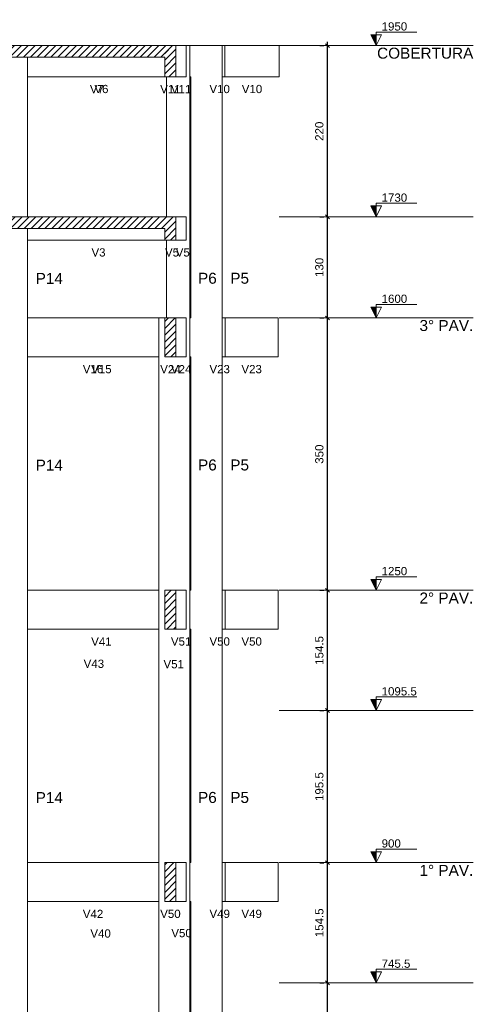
# Model space of a CAD drawing. Header units: millimetres. Extents: x 10 to 1250, y -62 to 528.
# Tile 85 of 256: x 72 to 78, y 81 to 94. Entities that reach past the tile are written whole.
import ezdxf

# ---------------------------------------------------------------- set-up
doc = ezdxf.new("R2010")
doc.units = ezdxf.units.MM
doc.header["$LTSCALE"] = 0.05
for name, color, linetype, lineweight in [('FO-Cortes', 9, 'Continuous', 5), ('FO-Cotas', 5, 'Continuous', 5), ('FO-Eixos', 5, 'Continuous', 5), ('FO-Hachuras das lajes', 1, 'Continuous', 20), ('FO-Níveis', 9, 'Continuous', 5), ('FO-Pilares pré-moldados', 3, 'Continuous', 20), ('FO-Seção das fundações', 9, 'Continuous', 5), ('FO-Títulos', 7, 'Continuous', 5)]:
    doc.layers.add(name, color=color, linetype=linetype, lineweight=lineweight)
doc.styles.add('Arial', font='arial.ttf')
doc.styles.get("Standard").update_dxf_attribs({"font": 'arial.ttf'})
doc.dimstyles.new('UM_50.000000', dxfattribs={"dimtxt": 0.18, "dimasz": 0.1, "dimexe": 0.1, "dimexo": 0.2, "dimgap": 0.1, "dimtad": 1, "dimdec": 1, "dimlfac": 50, "dimzin": 0, "dimdsep": 46, "dimtxsty": 'Standard', "dimblk": 'OBLIQUE', "dimcen": 0.09, "dimdle": 0.1, "dimadec": 1, "dimazin": 2, "dimtfac": 1, "dimtdec": 1, "dimtofl": 0, "dimtmove": 0, "dimatfit": 3, "dimldrblk": 'OBLIQUE', "dimfxl": 1, "dimtolj": 1, "dimarcsym": 1})
pattern_1 = [(45, (-127.84726, -34.92108), (-0.08838835, 0.08838835), [])]

# ---------------------------------------------------------------- blocks, each defined once
blk = doc.blocks.new('_Oblique')
at = {"color": 0, "linetype": 'ByBlock', "lineweight": -2}
blk.add_line((-0.5, -0.5), (0.5, 0.5), dxfattribs=at)
blk = doc.blocks.new('*D306')
at = {"layer": 'Defpoints', "color": 0, "transparency": 16777216}
for p in [(124.097, 57.413), (124.097, 57.413), (124.097, 53.503)]:
    blk.add_point(p, dxfattribs=at)
at = {"layer": 'FO-Hachuras das lajes', "color": 0, "linetype": 'Continuous', "lineweight": -2, "transparency": 16777216}
for p, q in [((124.097, 53.403), (124.097, 57.513)), ((123.897, 57.413), (123.997, 57.413)), ((123.897, 53.503), (123.997, 53.503))]:
    blk.add_line(p, q, dxfattribs=at)
at = {"layer": 'FO-Hachuras das lajes', "color": 0, "lineweight": -2, "transparency": 16777216, "xscale": 0.1, "yscale": 0.1, "zscale": 0.1}
for p, rotation in [((124.097, 57.413), 90), ((124.097, 53.503), 270)]:
    blk.add_blockref('_Oblique', p, dxfattribs=dict(at, rotation=rotation))
at = {"layer": 'FO-Hachuras das lajes', "transparency": 16777216, "insert": (123.885, 55.458), "char_height": 0.2118, "attachment_point": 5, "rotation": 90, "style": 'Arial'}
blk.add_mtext('\\A1;195.5', dxfattribs=at)
blk = doc.blocks.new('*D307')
at = {"layer": 'Defpoints', "color": 0, "transparency": 16777216}
for p in [(124.097, 60.503), (124.097, 60.503), (124.097, 57.413)]:
    blk.add_point(p, dxfattribs=at)
at = {"layer": 'FO-Hachuras das lajes', "color": 0, "linetype": 'Continuous', "lineweight": -2, "transparency": 16777216}
for p, q in [((123.897, 60.503), (123.997, 60.503)), ((124.097, 57.313), (124.097, 60.603)), ((123.897, 57.413), (123.997, 57.413))]:
    blk.add_line(p, q, dxfattribs=at)
at = {"layer": 'FO-Hachuras das lajes', "color": 0, "lineweight": -2, "transparency": 16777216, "xscale": 0.1, "yscale": 0.1, "zscale": 0.1}
for p, rotation in [((124.097, 60.503), 90), ((124.097, 57.413), 270)]:
    blk.add_blockref('_Oblique', p, dxfattribs=dict(at, rotation=rotation))
at = {"layer": 'FO-Hachuras das lajes', "transparency": 16777216, "insert": (123.885, 58.958), "char_height": 0.2118, "attachment_point": 5, "rotation": 90, "style": 'Arial'}
blk.add_mtext('\\A1;154.5', dxfattribs=at)
blk = doc.blocks.new('*D308')
at = {"layer": 'Defpoints', "color": 0, "transparency": 16777216}
for p in [(124.097, 64.413), (124.097, 64.413), (124.097, 60.503)]:
    blk.add_point(p, dxfattribs=at)
at = {"layer": 'FO-Hachuras das lajes', "color": 0, "linetype": 'Continuous', "lineweight": -2, "transparency": 16777216}
for p, q in [((123.897, 64.413), (123.997, 64.413)), ((124.097, 60.403), (124.097, 64.513)), ((123.897, 60.503), (123.997, 60.503))]:
    blk.add_line(p, q, dxfattribs=at)
at = {"layer": 'FO-Hachuras das lajes', "color": 0, "lineweight": -2, "transparency": 16777216, "xscale": 0.1, "yscale": 0.1, "zscale": 0.1}
for p, rotation in [((124.097, 64.413), 90), ((124.097, 60.503), 270)]:
    blk.add_blockref('_Oblique', p, dxfattribs=dict(at, rotation=rotation))
at = {"layer": 'FO-Hachuras das lajes', "transparency": 16777216, "insert": (123.885, 62.458), "char_height": 0.2118, "attachment_point": 5, "rotation": 90, "style": 'Arial'}
blk.add_mtext('\\A1;195.5', dxfattribs=at)
blk = doc.blocks.new('*D309')
at = {"layer": 'Defpoints', "color": 0, "transparency": 16777216}
for p in [(124.097, 67.503), (124.097, 67.503), (124.097, 64.413)]:
    blk.add_point(p, dxfattribs=at)
at = {"layer": 'FO-Hachuras das lajes', "color": 0, "linetype": 'Continuous', "lineweight": -2, "transparency": 16777216}
for p, q in [((124.097, 64.313), (124.097, 67.603)), ((123.897, 67.503), (123.997, 67.503)), ((123.897, 64.413), (123.997, 64.413))]:
    blk.add_line(p, q, dxfattribs=at)
at = {"layer": 'FO-Hachuras das lajes', "color": 0, "lineweight": -2, "transparency": 16777216, "xscale": 0.1, "yscale": 0.1, "zscale": 0.1}
for p, rotation in [((124.097, 67.503), 90), ((124.097, 64.413), 270)]:
    blk.add_blockref('_Oblique', p, dxfattribs=dict(at, rotation=rotation))
at = {"layer": 'FO-Hachuras das lajes', "transparency": 16777216, "insert": (123.885, 65.958), "char_height": 0.2118, "attachment_point": 5, "rotation": 90, "style": 'Arial'}
blk.add_mtext('\\A1;154.5', dxfattribs=at)
blk = doc.blocks.new('*D310')
at = {"layer": 'Defpoints', "color": 0, "transparency": 16777216}
for p in [(124.097, 74.503), (124.097, 74.503), (124.097, 67.503)]:
    blk.add_point(p, dxfattribs=at)
at = {"layer": 'FO-Hachuras das lajes', "color": 0, "linetype": 'Continuous', "lineweight": -2, "transparency": 16777216}
for p, q in [((123.897, 74.503), (123.997, 74.503)), ((124.097, 67.403), (124.097, 74.603)), ((123.897, 67.503), (123.997, 67.503))]:
    blk.add_line(p, q, dxfattribs=at)
at = {"layer": 'FO-Hachuras das lajes', "color": 0, "lineweight": -2, "transparency": 16777216, "xscale": 0.1, "yscale": 0.1, "zscale": 0.1}
for p, rotation in [((124.097, 74.503), 90), ((124.097, 67.503), 270)]:
    blk.add_blockref('_Oblique', p, dxfattribs=dict(at, rotation=rotation))
at = {"layer": 'FO-Hachuras das lajes', "transparency": 16777216, "insert": (123.885, 71.003), "char_height": 0.2118, "attachment_point": 5, "rotation": 90, "style": 'Arial'}
blk.add_mtext('\\A1;350', dxfattribs=at)
blk = doc.blocks.new('*D311')
at = {"layer": 'Defpoints', "color": 0, "transparency": 16777216}
for p in [(124.097, 77.103), (124.097, 77.103), (124.097, 74.503)]:
    blk.add_point(p, dxfattribs=at)
at = {"layer": 'FO-Hachuras das lajes', "color": 0, "linetype": 'Continuous', "lineweight": -2, "transparency": 16777216}
for p, q in [((124.097, 74.403), (124.097, 77.203)), ((123.897, 77.103), (123.997, 77.103)), ((123.897, 74.503), (123.997, 74.503))]:
    blk.add_line(p, q, dxfattribs=at)
at = {"layer": 'FO-Hachuras das lajes', "color": 0, "lineweight": -2, "transparency": 16777216, "xscale": 0.1, "yscale": 0.1, "zscale": 0.1}
for p, rotation in [((124.097, 77.103), 90), ((124.097, 74.503), 270)]:
    blk.add_blockref('_Oblique', p, dxfattribs=dict(at, rotation=rotation))
at = {"layer": 'FO-Hachuras das lajes', "transparency": 16777216, "insert": (123.885, 75.803), "char_height": 0.2118, "attachment_point": 5, "rotation": 90, "style": 'Arial'}
blk.add_mtext('\\A1;130', dxfattribs=at)
blk = doc.blocks.new('*D312')
at = {"layer": 'Defpoints', "color": 0, "transparency": 16777216}
for p in [(124.097, 81.503), (124.097, 81.503), (124.097, 77.103)]:
    blk.add_point(p, dxfattribs=at)
at = {"layer": 'FO-Hachuras das lajes', "color": 0, "linetype": 'Continuous', "lineweight": -2, "transparency": 16777216}
for p, q in [((123.897, 81.503), (123.997, 81.503)), ((124.097, 77.003), (124.097, 81.603)), ((123.897, 77.103), (123.997, 77.103))]:
    blk.add_line(p, q, dxfattribs=at)
at = {"layer": 'FO-Hachuras das lajes', "color": 0, "lineweight": -2, "transparency": 16777216, "xscale": 0.1, "yscale": 0.1, "zscale": 0.1}
for p, rotation in [((124.097, 81.503), 90), ((124.097, 77.103), 270)]:
    blk.add_blockref('_Oblique', p, dxfattribs=dict(at, rotation=rotation))
at = {"layer": 'FO-Hachuras das lajes', "transparency": 16777216, "insert": (123.885, 79.303), "char_height": 0.2118, "attachment_point": 5, "rotation": 90, "style": 'Arial'}
blk.add_mtext('\\A1;220', dxfattribs=at)
blk = doc.blocks.new('BBBBB')
at = {"layer": 'FO-Cortes', "linetype": 'Continuous'}
for points in [[(-2.5, 46.5821), (-2.5, 46.8621), (-2.64, 46.8621), (-2.5, 46.5821)], [(-2.5, 42.1821), (-2.5, 42.4621), (-2.64, 42.4621), (-2.5, 42.1821)], [(-2.5, 39.5821), (-2.5, 39.8621), (-2.64, 39.8621), (-2.5, 39.5821)], [(-2.5, 32.5821), (-2.5, 32.8621), (-2.64, 32.8621), (-2.5, 32.5821)], [(-2.5, 29.4921), (-2.5, 29.7721), (-2.64, 29.7721), (-2.5, 29.4921)], [(-2.5, 25.5821), (-2.5, 25.8621), (-2.64, 25.8621), (-2.5, 25.5821)], [(-2.5, 22.4921), (-2.5, 22.7721), (-2.64, 22.7721), (-2.5, 22.4921)]]:
    blk.add_hatch(color=256, dxfattribs=at).paths.add_polyline_path(points)
at = {"layer": 'FO-Níveis', "linetype": 'Continuous'}
h = blk.add_hatch(dxfattribs=at)
h.set_pattern_fill('ANSI31', color=256, style=0)
h.set_pattern_definition(pattern_1)
h.paths.add_polyline_path([(-12.2751, 46.2821), (-7.6527, 46.2821), (-7.6527, 46.5821), (-12.2751, 46.5821), (-12.2751, 46.2821)])
h = blk.add_hatch(dxfattribs=at)
h.set_pattern_fill('ANSI31', color=256, style=0)
h.set_pattern_definition(pattern_1)
h.paths.add_polyline_path([(-7.9386, 45.7821), (-7.6527, 45.7821), (-7.6527, 46.5821), (-7.9386, 46.5821), (-7.9386, 45.7821)])
h = blk.add_hatch(dxfattribs=at)
h.set_pattern_fill('ANSI31', color=256, style=0)
h.set_pattern_definition(pattern_1)
h.paths.add_polyline_path([(-12.2751, 41.8821), (-7.6517, 41.8821), (-7.6517, 42.1821), (-12.2751, 42.1821), (-12.2751, 41.8821)])
h = blk.add_hatch(dxfattribs=at)
h.set_pattern_fill('ANSI31', color=256, style=0)
h.set_pattern_definition(pattern_1)
h.paths.add_polyline_path([(-7.9377, 41.5821), (-7.6517, 41.5821), (-7.6517, 42.1821), (-7.9377, 42.1821), (-7.9377, 41.5821)])
h = blk.add_hatch(dxfattribs=at)
h.set_pattern_fill('ANSI31', color=256, style=0)
h.set_pattern_definition(pattern_1)
h.paths.add_polyline_path([(-7.9377, 38.5821), (-7.6518, 38.5821), (-7.6518, 39.5821), (-7.9377, 39.5821), (-7.9377, 38.5821)])
h = blk.add_hatch(dxfattribs=at)
h.set_pattern_fill('ANSI31', color=256, style=0)
h.set_pattern_definition(pattern_1)
h.paths.add_polyline_path([(-7.9378, 31.5821), (-7.6518, 31.5821), (-7.6518, 32.5821), (-7.9378, 32.5821), (-7.9378, 31.5821)])
h = blk.add_hatch(dxfattribs=at)
h.set_pattern_fill('ANSI31', color=256, style=0)
h.set_pattern_definition(pattern_1)
h.paths.add_polyline_path([(-7.9378, 24.5821), (-7.6518, 24.5821), (-7.6518, 25.5821), (-7.9378, 25.5821), (-7.9378, 24.5821)])
at = {"layer": 'FO-Cortes'}
for points in [[(-2.5, 46.5821), (-2.36, 46.8621), (-2.64, 46.8621), (-2.5, 46.5821), (-2.5, 46.9321), (-1.45, 46.9321)], [(-2.5, 42.1821), (-2.36, 42.4621), (-2.64, 42.4621), (-2.5, 42.1821), (-2.5, 42.5321), (-1.45, 42.5321)], [(-2.5, 39.5821), (-2.36, 39.8621), (-2.64, 39.8621), (-2.5, 39.5821), (-2.5, 39.9321), (-1.45, 39.9321)], [(-2.5, 32.5821), (-2.36, 32.8621), (-2.64, 32.8621), (-2.5, 32.5821), (-2.5, 32.9321), (-1.45, 32.9321)], [(-2.5, 29.4921), (-2.36, 29.7721), (-2.64, 29.7721), (-2.5, 29.4921), (-2.5, 29.8421), (-1.45, 29.8421)], [(-2.5, 25.5821), (-2.36, 25.8621), (-2.64, 25.8621), (-2.5, 25.5821), (-2.5, 25.9321), (-1.45, 25.9321)], [(-2.5, 22.4921), (-2.36, 22.7721), (-2.64, 22.7721), (-2.5, 22.4921), (-2.5, 22.8421), (-1.45, 22.8421)]]:
    blk.add_lwpolyline(points, dxfattribs=at)
at = {"layer": 'FO-Cotas'}
for p, q in [((-7.3872, 46.5821), (-7.6527, 46.5821)), ((-7.6527, 46.5821), (-7.6527, 46.2821)), ((-7.6527, 46.2821), (-7.6527, 46.5821)), ((-7.6527, 46.2821), (-7.6527, 46.5821)), ((-7.2971, 46.5821), (-7.3872, 46.5821)), ((-7.3872, 45.7821), (-7.3872, 46.5821)), ((-7.2669, 46.5821), (-7.2971, 46.5821)), ((-7.2971, 45.7821), (-7.2971, 46.5821)), ((-6.665, 46.5821), (-7.2669, 46.5821)), ((-6.4669, 46.5821), (-6.665, 46.5821)), ((-6.3908, 46.5821), (-6.4669, 46.5821)), ((-6.4669, 45.7821), (-6.4669, 46.5821)), ((-5, 46.5821), (-6.3908, 46.5821)), ((-6.3908, 46.5821), (-6.3908, 45.7821)), ((-5, 45.7821), (-5, 46.5821)), ((-11.4751, 45.7821), (-11.4751, 46.2821)), ((-11.4751, 45.7821), (-7.9386, 45.7821)), ((-11.4751, 42.1821), (-11.4751, 45.7821)), ((-7.8971, 45.7821), (-7.8971, 42.1821)), ((-7.6527, 45.7821), (-7.3872, 45.7821)), ((-7.2971, 45.7821), (-7.2669, 45.7821)), ((-7.2971, 42.1821), (-7.2971, 45.7821)), ((-7.2669, 45.7821), (-7.2669, 42.1821)), ((-6.4669, 45.7821), (-6.3908, 45.7821)), ((-6.4669, 42.1821), (-6.4669, 45.7821)), ((-6.3908, 45.7821), (-5, 45.7821)), ((-7.386, 42.1821), (-7.6517, 42.1821)), ((-7.386, 41.5821), (-7.386, 42.1821)), ((-7.2971, 39.5821), (-7.2971, 42.1821)), ((-7.2669, 42.1821), (-7.2669, 39.5821)), ((-6.4669, 39.5821), (-6.4669, 42.1821)), ((-11.4751, 41.5821), (-11.4751, 41.8821)), ((-11.4751, 41.5821), (-7.9377, 41.5821)), ((-11.4751, 39.5821), (-11.4751, 41.5821)), ((-7.8971, 41.5821), (-7.8971, 39.5821)), ((-7.6517, 41.5821), (-7.386, 41.5821)), ((-8.0971, 39.5821), (-11.4751, 39.5821)), ((-11.4751, 38.5821), (-11.4751, 39.5821)), ((-8.0971, 39.5821), (-8.0971, 38.5821)), ((-7.9377, 39.5821), (-8.0971, 39.5821)), ((-7.3862, 39.5821), (-7.6518, 39.5821)), ((-7.3862, 38.5821), (-7.3862, 39.5821)), ((-7.2669, 39.5821), (-7.2971, 39.5821)), ((-7.2971, 38.5821), (-7.2971, 39.5821)), ((-6.3898, 39.5821), (-6.4669, 39.5821)), ((-6.4669, 38.5821), (-6.4669, 39.5821)), ((-5.0198, 39.5821), (-6.3898, 39.5821)), ((-6.3898, 39.5821), (-6.3898, 38.5821)), ((-5.0198, 38.5821), (-5.0198, 39.5821)), ((-11.4751, 38.5821), (-8.0971, 38.5821)), ((-11.4751, 32.5821), (-11.4751, 38.5821)), ((-8.0971, 38.5821), (-8.0971, 32.5821)), ((-7.6518, 38.5821), (-7.3862, 38.5821)), ((-7.2971, 38.5821), (-7.2669, 38.5821)), ((-7.2971, 32.5821), (-7.2971, 38.5821)), ((-7.2669, 38.5821), (-7.2669, 32.5821)), ((-6.4669, 38.5821), (-6.3898, 38.5821)), ((-6.4669, 32.5821), (-6.4669, 38.5821)), ((-6.3898, 38.5821), (-5.0198, 38.5821)), ((-8.0971, 32.5821), (-11.4751, 32.5821)), ((-11.4751, 31.5821), (-11.4751, 32.5821)), ((-8.0971, 32.5821), (-8.0971, 31.5821)), ((-7.3862, 32.5821), (-7.6518, 32.5821)), ((-7.3862, 31.5821), (-7.3862, 32.5821)), ((-7.2669, 32.5821), (-7.2971, 32.5821)), ((-7.2971, 31.5821), (-7.2971, 32.5821)), ((-6.3898, 32.5821), (-6.4669, 32.5821)), ((-6.4669, 31.5821), (-6.4669, 32.5821)), ((-5.0198, 32.5821), (-6.3898, 32.5821)), ((-6.3898, 32.5821), (-6.3898, 31.5821)), ((-5.0198, 31.5821), (-5.0198, 32.5821)), ((-11.4751, 31.5821), (-8.0971, 31.5821)), ((-11.4751, 29.4921), (-11.4751, 31.5821)), ((-8.0971, 31.5821), (-8.0971, 29.4921)), ((-7.6518, 31.5821), (-7.3862, 31.5821)), ((-7.2971, 31.5821), (-7.2669, 31.5821)), ((-7.2971, 29.4921), (-7.2971, 31.5821)), ((-7.2669, 31.5821), (-7.2669, 29.4921)), ((-6.4669, 31.5821), (-6.3898, 31.5821)), ((-6.4669, 29.4921), (-6.4669, 31.5821)), ((-6.3898, 31.5821), (-5.0198, 31.5821)), ((-11.4751, 25.5821), (-11.4751, 29.4921)), ((-8.0971, 29.4921), (-8.0971, 25.5821)), ((-7.2971, 25.5821), (-7.2971, 29.4921)), ((-7.2669, 29.4921), (-7.2669, 25.5821)), ((-6.4669, 25.5821), (-6.4669, 29.4921)), ((-8.0971, 25.5821), (-11.4751, 25.5821)), ((-11.4751, 24.5821), (-11.4751, 25.5821)), ((-8.0971, 25.5821), (-8.0971, 24.5821)), ((-7.3862, 25.5821), (-7.6518, 25.5821)), ((-7.3862, 24.5821), (-7.3862, 25.5821)), ((-7.2669, 25.5821), (-7.2971, 25.5821)), ((-7.2971, 24.5821), (-7.2971, 25.5821)), ((-6.3898, 25.5821), (-6.4669, 25.5821)), ((-6.4669, 24.5821), (-6.4669, 25.5821)), ((-5.0198, 25.5821), (-6.3898, 25.5821)), ((-6.3898, 25.5821), (-6.3898, 24.5821)), ((-5.0198, 24.5821), (-5.0198, 25.5821)), ((-11.4751, 24.5821), (-8.0971, 24.5821)), ((-11.4751, 22.4921), (-11.4751, 24.5821)), ((-8.0971, 24.5821), (-8.0971, 22.4921)), ((-7.6518, 24.5821), (-7.3862, 24.5821)), ((-7.2971, 24.5821), (-7.2669, 24.5821)), ((-7.2971, 22.4921), (-7.2971, 24.5821)), ((-7.2669, 24.5821), (-7.2669, 22.4921)), ((-6.4669, 24.5821), (-6.3898, 24.5821)), ((-6.4669, 22.4921), (-6.4669, 24.5821)), ((-6.3898, 24.5821), (-5.0198, 24.5821)), ((-11.4751, 18.5821), (-11.4751, 22.4921)), ((-8.0971, 22.4921), (-8.0971, 18.5821)), ((-7.2971, 18.5821), (-7.2971, 22.4921)), ((-7.2669, 22.4921), (-7.2669, 18.5821)), ((-6.4669, 18.5821), (-6.4669, 22.4921))]:
    blk.add_line(p, q, dxfattribs=at)
at = {"layer": 'FO-Eixos', "linetype": 'Continuous'}
for p, q in [((-5, 46.5821), (0, 46.5821)), ((-5, 42.1821), (0, 42.1821)), ((-5, 39.5821), (0, 39.5821)), ((-5, 32.5821), (0, 32.5821)), ((-5, 29.4921), (0, 29.4921)), ((-5, 25.5821), (0, 25.5821)), ((-5, 22.4921), (0, 22.4921))]:
    blk.add_line(p, q, dxfattribs=at)
at = {"layer": 'FO-Títulos'}
for p, q in [((-11.4751, 46.5821), (-11.8751, 46.5821)), ((-7.9386, 46.5821), (-11.4751, 46.5821)), ((-7.8971, 46.5821), (-7.9386, 46.5821)), ((-7.6527, 46.5821), (-7.8971, 46.5821)), ((-11.8751, 46.2821), (-11.4751, 46.2821)), ((-11.4751, 46.2821), (-7.9386, 46.2821)), ((-7.9386, 46.2821), (-7.9386, 45.7821)), ((-7.6527, 45.7821), (-7.6527, 46.2821)), ((-7.9386, 45.7821), (-7.8971, 45.7821)), ((-7.8971, 45.7821), (-7.6527, 45.7821)), ((-11.4751, 42.1821), (-11.8751, 42.1821)), ((-7.9377, 42.1821), (-11.4751, 42.1821)), ((-7.8971, 42.1821), (-7.9377, 42.1821)), ((-7.6517, 42.1821), (-7.8971, 42.1821)), ((-7.6517, 41.8821), (-7.6517, 42.1821)), ((-11.8751, 41.8821), (-11.4751, 41.8821)), ((-11.4751, 41.8821), (-7.9377, 41.8821)), ((-7.9377, 41.8821), (-7.9377, 41.5821)), ((-7.6517, 41.5821), (-7.6517, 41.8821)), ((-7.9377, 41.5821), (-7.8971, 41.5821)), ((-7.8971, 41.5821), (-7.6517, 41.5821)), ((-7.9377, 39.5821), (-7.9377, 38.5821)), ((-7.8971, 39.5821), (-7.9377, 39.5821)), ((-7.6518, 39.5821), (-7.8971, 39.5821)), ((-7.6518, 38.5821), (-7.6518, 39.5821)), ((-7.9377, 38.5821), (-7.6518, 38.5821)), ((-7.6518, 32.5821), (-7.9378, 32.5821)), ((-7.9378, 32.5821), (-7.9378, 31.5821)), ((-7.6518, 31.5821), (-7.6518, 32.5821)), ((-7.9378, 31.5821), (-7.6518, 31.5821)), ((-7.6518, 25.5821), (-7.9378, 25.5821)), ((-7.9378, 25.5821), (-7.9378, 24.5821)), ((-7.6518, 24.5821), (-7.6518, 25.5821)), ((-7.9378, 24.5821), (-7.6518, 24.5821))]:
    blk.add_line(p, q, dxfattribs=at)
at = {"layer": 'FO-Cortes', "char_height": 0.2118, "attachment_point": 7, "line_spacing_factor": 0.798, "style": 'Arial'}
for s, insert in [('1950', (-2.36, 46.9671)), ('1730', (-2.36, 42.5671)), ('1600', (-2.36, 39.9671)), ('1250', (-2.36, 32.9671)), ('1095.5', (-2.36, 29.8771)), ('900', (-2.36, 25.9671)), ('745.5', (-2.36, 22.8771))]:
    blk.add_mtext(s, dxfattribs=dict(at, insert=insert))
at = {"layer": 'FO-Cortes', "linetype": 'Continuous', "char_height": 0.2824, "attachment_point": 9, "line_spacing_factor": 0.798, "style": 'Arial'}
for s, insert in [('COBERTURA', (0, 46.2432)), ('3%%d PAV.', (0, 39.2432)), ('2%%d PAV.', (0, 32.2432)), ('1%%d PAV.', (0, 25.2432))]:
    blk.add_mtext(s, dxfattribs=dict(at, insert=insert))
at = {"layer": 'FO-Pilares pré-moldados', "char_height": 0.2824, "attachment_point": 7, "line_spacing_factor": 0.798, "style": 'Arial'}
for s, insert in [('P14', (-11.2633, 40.4585)), ('P6', (-7.0853, 40.4585)), ('P5', (-6.2551, 40.4585)), ('P14', (-11.2633, 35.6585)), ('P6', (-7.0853, 35.6585)), ('P5', (-6.2551, 35.6585)), ('P14', (-11.2633, 27.1135)), ('P6', (-7.0853, 27.1135)), ('P5', (-6.2551, 27.1135))]:
    blk.add_mtext(s, dxfattribs=dict(at, insert=insert))
at = {"layer": 'FO-Seção das fundações', "char_height": 0.2118, "attachment_point": 8, "line_spacing_factor": 0.798, "style": 'Arial'}
for s, insert in [('V7', (-9.6861, 45.3585)), ('V6', (-9.571, 45.3585)), ('V11', (-7.7957, 45.3585)), ('V11', (-7.5199, 45.3585)), ('V10', (-6.5279, 45.3585)), ('V10', (-5.6954, 45.3585)), (' V3', (-9.6861, 41.1585)), (' V5', (-7.7947, 41.1585)), (' V5', (-7.5188, 41.1585)), ('V16', (-9.7861, 38.1585)), ('V15', (-9.571, 38.1585)), ('V24', (-7.7948, 38.1585)), ('V24', (-7.519, 38.1585)), ('V23', (-6.5269, 38.1585)), ('V23', (-5.7048, 38.1585)), ('V41', (-9.571, 31.1585)), ('V51', (-7.519, 31.1585)), ('V50', (-6.5269, 31.1585)), ('V50', (-5.7048, 31.1585)), ('V43', (-9.7649, 30.5857)), ('V51', (-7.7099, 30.575)), ('V42', (-9.7861, 24.1585)), ('V50', (-7.7948, 24.1585)), ('V49', (-6.5269, 24.1585)), ('V49', (-5.7048, 24.1585)), ('V40', (-9.5921, 23.6526)), ('V50', (-7.5085, 23.6631))]:
    blk.add_mtext(s, dxfattribs=dict(at, insert=insert))
at = {"layer": 'FO-Hachuras das lajes', "linetype": 'Continuous'}
for base, p1, p2, picture, middle in [((-3.75, 46.5821), (-3.75, 42.1821), (-3.75, 46.5821), '*D312', (-3.9618, 44.3821)), ((-3.75, 42.1821), (-3.75, 39.5821), (-3.75, 42.1821), '*D311', (-3.9618, 40.8821)), ((-3.75, 39.5821), (-3.75, 32.5821), (-3.75, 39.5821), '*D310', (-3.9618, 36.0821)), ((-3.75, 32.5821), (-3.75, 29.4921), (-3.75, 32.5821), '*D309', (-3.9618, 31.0371)), ((-3.75, 29.4921), (-3.75, 25.5821), (-3.75, 29.4921), '*D308', (-3.9618, 27.5371)), ((-3.75, 25.5821), (-3.75, 22.4921), (-3.75, 25.5821), '*D307', (-3.9618, 24.0371)), ((-3.75, 22.4921), (-3.75, 18.5821), (-3.75, 22.4921), '*D306', (-3.9618, 20.5371))]:
    dim = blk.add_linear_dim(base=base, p1=p1, p2=p2, angle=90, dimstyle='UM_50.000000', override={"dimtxt": 0.2118, "dimasz": 0.1, "dimexe": 0.1, "dimexo": 0.2, "dimtad": 1, "dimtih": 0, "dimtoh": 0, "dimdec": 1, "dimlfac": 50, "dimzin": 8, "dimtxsty": 'Arial', "dimblk": 'Oblique', "dimblk1": 'Oblique', "dimblk2": 'Oblique', "dimsah": 1, "dimdle": 0.1, "dimse1": 0, "dimse2": 0, "dimclrt": 256, "dimadec": 1, "dimazin": 3, "dimtmove": 2, "dimldrblk": 'Oblique'}, dxfattribs=at)
    dim.commit()
    dim.dimension.update_dxf_attribs({"geometry": picture, "text_midpoint": middle, "dimtype": 128, "text_rotation": 90, "insert": (-127.8473, -34.9211)})

msp = doc.modelspace()

# ---------------------------------------------------------------- block references
at = {"xscale": 0.5, "yscale": 0.5, "zscale": 0.5}
msp.add_blockref('BBBBB', (78.0436, 69.9453), dxfattribs=at)

doc.saveas('drawing.dxf')
